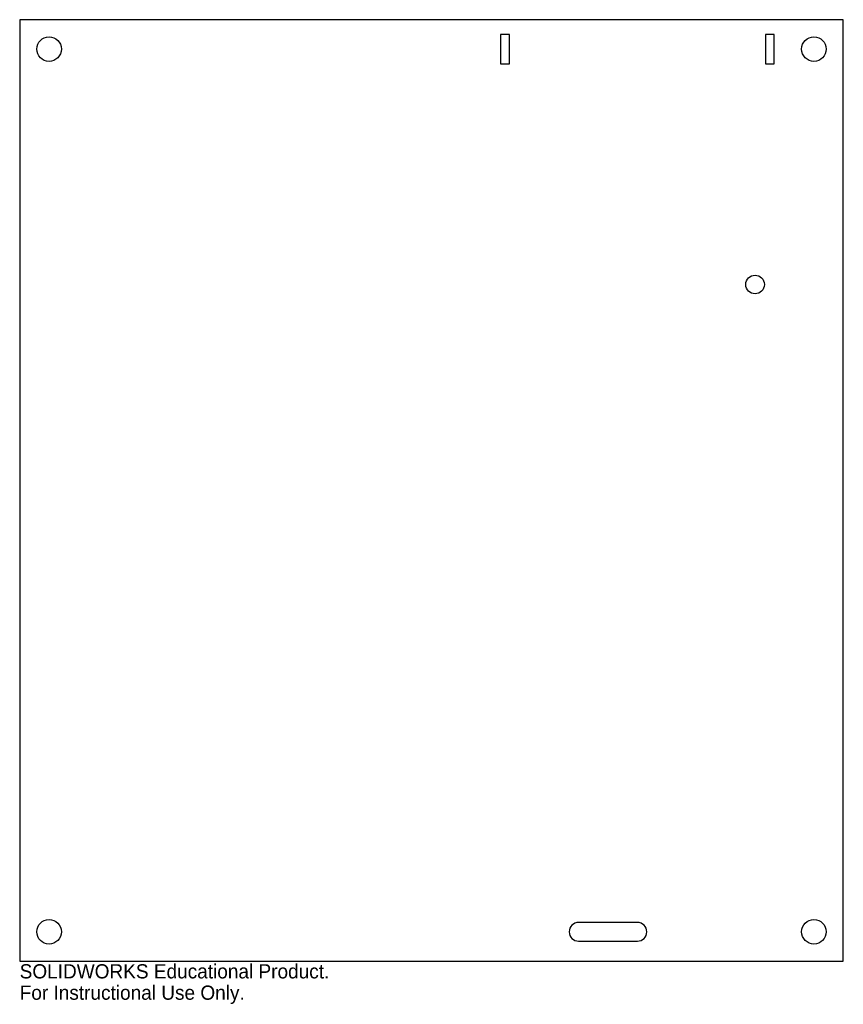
# Model space of a CAD drawing. Header units: millimetres. Extents: x 0 to 280, y -15 to 320.
import ezdxf

# ---------------------------------------------------------------- set-up
doc = ezdxf.new("R2010")
doc.units = ezdxf.units.MM
doc.styles.add('SLDTEXTSTYLE0', font='Arail.ttf')

msp = doc.modelspace()

# ---------------------------------------------------------------- linework, layer by layer
at = {"color": 7, "linetype": 'Continuous', "lineweight": 25}
for p, q in [((0, 320), (0, 0)), ((280, 320), (0, 320)), ((280, 0), (280, 320)), ((163.5, 315), (163.5, 305)), ((166.5, 315), (163.5, 315)), ((166.5, 305), (166.5, 315)), ((253.5, 315), (253.5, 305)), ((256.5, 315), (253.5, 315)), ((256.5, 305), (256.5, 315)), ((163.5, 305), (166.5, 305)), ((253.5, 305), (256.5, 305)), ((210, 13.18), (190, 13.18)), ((190, 6.83), (210, 6.83)), ((0, 0), (280, 0))]:
    msp.add_line(p, q, dxfattribs=at)
for centre, radius in [((10, 310), 4.18), ((270, 310), 4.18), ((250, 230), 3.17), ((10, 10), 4.18), ((270, 10), 4.17)]:
    msp.add_circle(centre, radius, dxfattribs=at)
for centre, start, end in [((190, 10), 90, 270), ((210, 10), 270, 90)]:
    msp.add_arc(centre, 3.18, start, end, dxfattribs=at)

# ---------------------------------------------------------------- texts
at = {"color": 7, "linetype": 'Continuous', "char_height": 4.8336, "attachment_point": 1, "style": 'SLDTEXTSTYLE0'}
for s, insert in [('SOLIDWORKS Educational Product.', (0, -1.02)), ('For Instructional Use Only.', (0, -8.27))]:
    msp.add_mtext(s, dxfattribs=dict(at, insert=insert))

doc.saveas('drawing.dxf')
